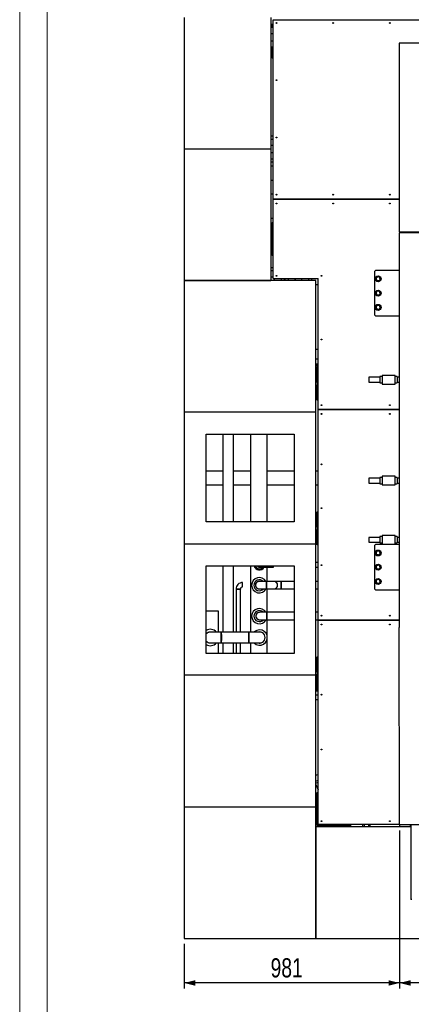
# Model space of a CAD drawing. Header units: millimetres. Extents: x 0 to 841, y 0 to 594.
# Tile 29 of 256: x 0 to 71, y 261 to 440. Entities that reach past the tile are written whole.
import ezdxf

# ---------------------------------------------------------------- set-up
doc = ezdxf.new("R2010")
doc.units = ezdxf.units.MM
doc.layers.add('COTES', color=1, linetype='Continuous')
doc.layers.add('TRAIT-FORT', color=4, linetype='Continuous', lineweight=25)
doc.styles.add('SLDTEXTSTYLE0', font='TXT', dxfattribs={"width": 0.75})
doc.dimstyles.new('SLDDIMSTYLE0', dxfattribs={"dimtxt": 3.5, "dimasz": 2, "dimexe": 0, "dimexo": 0.0625, "dimgap": 0.875, "dimtad": 1, "dimdec": 0, "dimlfac": 25, "dimrnd": 1e-09, "dimzin": 12, "dimdsep": 46, "dimtxsty": 'SLDTEXTSTYLE0', "dimsah": 1, "dimcen": 0.09, "dimadec": 0, "dimazin": 3, "dimtfac": 1, "dimtdec": 0, "dimtofl": 0, "dimtmove": 0, "dimatfit": 3, "dimfxl": 1, "dimfrac": 2, "dimtolj": 1, "dimtzin": 12, "dimarcsym": 0})

# ---------------------------------------------------------------- blocks, each defined once
blk = doc.blocks.new('_D_4')
at = {"layer": 'COTES', "color": 1, "transparency": 16777216}
for p, q in [((69.19, 292.52), (69.19, 263.68)), ((149.09, 292.52), (149.09, 263.68)), ((149.09, 264.68), (69.19, 264.68))]:
    blk.add_line(p, q, dxfattribs=at)
for points in [[(69.19, 264.68), (71.19, 264.18), (71.19, 265.18)], [(149.09, 264.68), (147.09, 265.18), (147.09, 264.18)]]:
    blk.add_solid(points, dxfattribs=at)
at = {"layer": 'COTES', "color": 1, "transparency": 16777216, "insert": (103.97, 269.19), "char_height": 3.5, "attachment_point": 1, "style": 'SLDTEXTSTYLE0'}
blk.add_mtext('1997', dxfattribs=at)
blk = doc.blocks.new('_D_5')
at = {"layer": 'COTES', "color": 1, "transparency": 16777216}
for p, q in [((69.19, 292.52), (69.19, 263.68)), ((29.97, 271.8), (29.97, 263.68)), ((69.19, 264.68), (29.97, 264.68))]:
    blk.add_line(p, q, dxfattribs=at)
for points in [[(29.97, 264.68), (31.97, 264.18), (31.97, 265.18)], [(69.19, 264.68), (67.19, 265.18), (67.19, 264.18)]]:
    blk.add_solid(points, dxfattribs=at)
at = {"layer": 'COTES', "color": 1, "transparency": 16777216, "insert": (45.7, 269.19), "char_height": 3.5, "attachment_point": 1, "style": 'SLDTEXTSTYLE0'}
blk.add_mtext('981', dxfattribs=at)

msp = doc.modelspace()

# ---------------------------------------------------------------- linework, layer by layer
at = {"color": 7, "linetype": 'Continuous', "lineweight": 18}
for p, q in [((0, 594), (0, 0)), ((5, 589), (5, 5))]:
    msp.add_line(p, q, dxfattribs=at)
at = {"layer": 'TRAIT-FORT', "color": 4, "linetype": 'Continuous', "lineweight": 25}
for p, q in [((29.971, 440.799), (29.971, 416.799)), ((45.771, 440.799), (45.771, 416.799)), ((46.171, 407.679), (46.171, 440.399)), ((46.171, 440.399), (107.891, 440.399)), ((45.771, 439.599), (46.171, 439.599)), ((45.771, 439.025), (46.137, 439.025)), ((45.971, 439.025), (45.971, 439.399)), ((45.971, 439.399), (46.171, 439.399)), ((46.137, 439.025), (46.137, 438.385)), ((46.137, 438.385), (46.171, 438.385)), ((46.137, 435.373), (45.771, 435.373)), ((45.971, 434.799), (45.771, 434.799)), ((45.971, 433.399), (45.971, 435.373)), ((46.137, 436.013), (46.137, 435.373)), ((46.171, 436.013), (46.137, 436.013)), ((69.131, 436.119), (69.131, 401.719)), ((149.091, 436.119), (69.131, 436.119)), ((46.171, 433.399), (45.971, 433.399)), ((45.771, 419.199), (46.171, 419.199)), ((45.771, 418.625), (46.137, 418.625)), ((46.137, 418.625), (46.137, 417.985)), ((29.971, 416.799), (29.971, 392.799)), ((45.771, 416.799), (29.971, 416.799)), ((45.771, 416.799), (45.771, 392.799)), ((46.137, 417.985), (46.171, 417.985)), ((46.137, 414.973), (45.771, 414.973)), ((46.171, 415.613), (46.137, 415.613)), ((46.137, 415.613), (46.137, 414.973)), ((46.171, 414.399), (45.771, 414.399)), ((46.171, 413.659), (45.771, 413.659)), ((46.171, 413.659), (45.771, 413.659)), ((45.771, 411.139), (46.171, 411.139)), ((45.771, 411.139), (46.171, 411.139)), ((46.171, 408.599), (45.771, 408.599)), ((46.171, 408.599), (45.771, 408.599)), ((69.131, 407.679), (46.171, 407.679)), ((46.171, 407.678), (46.171, 407.679)), ((46.171, 393.198), (46.171, 407.678)), ((46.171, 407.678), (69.131, 407.678)), ((45.771, 404.199), (46.171, 404.199)), ((45.771, 404.199), (46.171, 404.199)), ((45.971, 397.399), (45.971, 403.399)), ((45.971, 403.399), (46.171, 403.399)), ((89.291, 401.519), (69.091, 401.519)), ((69.091, 401.519), (69.091, 329.519)), ((69.131, 401.719), (100.396, 401.719)), ((46.171, 397.399), (45.971, 397.399)), ((45.771, 395.199), (46.171, 395.199)), ((45.771, 394.625), (46.137, 394.625)), ((46.137, 394.625), (46.137, 393.985)), ((46.137, 393.985), (46.171, 393.985)), ((64.691, 394.519), (64.891, 394.719)), ((64.691, 386.519), (64.691, 394.519)), ((64.891, 394.719), (69.091, 394.719)), ((53.971, 392.799), (29.971, 392.799)), ((29.971, 392.799), (29.971, 368.799)), ((29.971, 392.799), (45.771, 392.799)), ((46.171, 393.198), (54.371, 393.198)), ((46.957, 393.198), (46.957, 393.165)), ((46.957, 393.165), (47.597, 393.165)), ((47.597, 393.165), (47.597, 392.799)), ((48.171, 393.198), (48.171, 392.799)), ((48.371, 392.799), (48.371, 393.198)), ((48.945, 393.165), (49.585, 393.165)), ((48.945, 392.799), (48.945, 393.165)), ((49.585, 393.165), (49.585, 393.198)), ((51.957, 393.198), (51.957, 393.165)), ((51.957, 393.165), (52.597, 393.165)), ((52.597, 393.165), (52.597, 392.799)), ((53.151, 393.198), (53.151, 392.799)), ((53.971, 368.799), (53.971, 392.799)), ((54.371, 392.019), (53.971, 392.019)), ((54.371, 369.279), (54.371, 393.198)), ((64.891, 386.319), (64.691, 386.519)), ((69.091, 386.319), (64.891, 386.319)), ((54.371, 380.239), (53.971, 380.239)), ((53.971, 378.559), (54.371, 378.559)), ((54.016, 377.474), (53.971, 377.426)), ((54.371, 377.39), (54.285, 377.41)), ((53.971, 377.075), (53.998, 377.11)), ((53.971, 376.498), (54.066, 376.476)), ((54.066, 376.476), (54.171, 376.451)), ((54.171, 376.999), (54.371, 376.999)), ((54.171, 374.199), (54.171, 376.999)), ((68.371, 375.499), (66.011, 375.499)), ((66.011, 375.499), (66.011, 373.939)), ((68.371, 373.939), (68.371, 375.499)), ((53.971, 375.214), (54.171, 375.026)), ((54.171, 374.199), (54.371, 374.199)), ((54.171, 374.199), (54.171, 373.799)), ((54.171, 370.999), (54.171, 373.799)), ((54.371, 373.799), (54.171, 373.799)), ((65.611, 375.159), (63.611, 375.159)), ((63.611, 375.159), (63.611, 374.279)), ((63.611, 374.279), (65.611, 374.279)), ((66.011, 375.299), (65.611, 375.299)), ((65.611, 375.299), (65.611, 374.139)), ((65.611, 374.139), (66.011, 374.139)), ((66.011, 373.939), (68.371, 373.939)), ((68.771, 375.299), (68.371, 375.299)), ((68.371, 374.139), (68.771, 374.139)), ((68.771, 375.299), (68.771, 374.139)), ((69.091, 375.159), (68.771, 375.159)), ((68.771, 374.279), (69.091, 374.279)), ((54.371, 370.999), (54.171, 370.999)), ((53.971, 368.799), (29.971, 368.799)), ((29.971, 368.799), (29.971, 344.799)), ((53.971, 344.799), (53.971, 368.799)), ((69.091, 369.279), (54.371, 369.279)), ((54.371, 369.278), (54.371, 369.279)), ((54.371, 369.278), (69.091, 369.278)), ((54.371, 330.879), (54.371, 369.278)), ((33.971, 364.799), (49.971, 364.799)), ((33.971, 348.799), (33.971, 364.799)), ((37.005, 364.799), (37.005, 348.799)), ((38.937, 348.799), (38.937, 364.799)), ((42.065, 364.799), (42.062, 348.799)), ((45.062, 348.799), (45.065, 364.799)), ((49.971, 364.799), (49.971, 348.799)), ((37.005, 358.059), (33.971, 358.059)), ((37.005, 358.059), (33.971, 358.059)), ((42.064, 358.059), (38.937, 358.059)), ((42.064, 358.059), (38.937, 358.059)), ((49.971, 358.059), (45.064, 358.059)), ((49.971, 358.059), (45.064, 358.059)), ((54.371, 358.059), (53.971, 358.059)), ((54.371, 358.059), (53.971, 358.059)), ((65.611, 356.759), (63.611, 356.759)), ((63.611, 356.759), (63.611, 355.879)), ((63.611, 355.879), (65.611, 355.879)), ((66.011, 356.899), (65.611, 356.899)), ((65.611, 356.899), (65.611, 355.739)), ((65.611, 355.739), (66.011, 355.739)), ((68.371, 357.099), (66.011, 357.099)), ((66.011, 357.099), (66.011, 355.539)), ((68.371, 355.539), (68.371, 357.099)), ((68.771, 356.899), (68.371, 356.899)), ((68.371, 355.739), (68.771, 355.739)), ((68.771, 356.899), (68.771, 355.739)), ((69.091, 356.759), (68.771, 356.759)), ((68.771, 355.879), (69.091, 355.879)), ((33.971, 355.539), (37.005, 355.539)), ((33.971, 355.539), (37.005, 355.539)), ((38.937, 355.539), (42.063, 355.539)), ((38.937, 355.539), (42.063, 355.539)), ((45.063, 355.539), (49.971, 355.539)), ((45.063, 355.539), (49.971, 355.539)), ((53.971, 355.539), (54.371, 355.539)), ((53.971, 355.539), (54.371, 355.539)), ((66.011, 355.539), (68.371, 355.539)), ((54.171, 350.599), (54.371, 350.599)), ((54.171, 347.799), (54.171, 350.599)), ((49.971, 348.799), (33.971, 348.799)), ((54.171, 347.799), (54.371, 347.799)), ((54.171, 347.799), (54.171, 347.399)), ((54.171, 344.599), (54.171, 347.399)), ((54.371, 347.399), (54.171, 347.399)), ((65.611, 345.959), (63.611, 345.959)), ((63.611, 345.959), (63.611, 345.079)), ((63.611, 345.079), (65.611, 345.079)), ((66.011, 346.099), (65.611, 346.099)), ((65.611, 346.099), (65.611, 344.939)), ((65.611, 344.939), (66.011, 344.939)), ((68.371, 346.299), (66.011, 346.299)), ((66.011, 346.299), (66.011, 344.739)), ((68.371, 344.739), (68.371, 346.299)), ((68.771, 346.099), (68.371, 346.099)), ((68.371, 344.939), (68.771, 344.939)), ((68.771, 346.099), (68.771, 344.939)), ((69.091, 345.959), (68.771, 345.959)), ((68.771, 345.079), (69.091, 345.079)), ((29.971, 344.799), (53.971, 344.799)), ((29.971, 344.799), (29.971, 320.799)), ((53.971, 320.799), (53.971, 344.799)), ((54.371, 344.599), (54.171, 344.599)), ((64.691, 344.519), (64.891, 344.719)), ((64.691, 336.519), (64.691, 344.519)), ((64.891, 344.719), (69.091, 344.719)), ((66.011, 344.739), (68.371, 344.739)), ((54.371, 341.398), (53.971, 341.398)), ((33.971, 340.799), (49.971, 340.799)), ((33.971, 324.799), (33.971, 340.799)), ((37.005, 340.799), (37.005, 328.688)), ((38.937, 328.688), (38.937, 340.799)), ((42.06, 340.799), (42.058, 328.695)), ((43.676, 340.546), (44.528, 340.546)), ((44.528, 340.546), (45.38, 340.546)), ((45.06, 337.919), (45.06, 340.546)), ((45.38, 340.546), (46.232, 340.546)), ((49.971, 340.799), (49.971, 324.799)), ((53.971, 340.546), (54.371, 340.546)), ((44.96, 337.919), (43.612, 337.919)), ((46.308, 337.919), (44.96, 337.919)), ((44.96, 337.917), (44.96, 336.571)), ((47.656, 337.919), (46.308, 337.919)), ((49.971, 337.919), (47.656, 337.919)), ((47.656, 337.919), (47.656, 336.571)), ((54.371, 337.919), (53.971, 337.919)), ((39.409, 336.525), (39.409, 328.688)), ((39.809, 336.525), (39.409, 336.525)), ((40.209, 336.525), (39.809, 336.525)), ((40.209, 328.688), (40.209, 336.525)), ((43.612, 336.571), (44.959, 336.571)), ((44.959, 336.571), (46.308, 336.571)), ((45.059, 332.29), (45.059, 336.571)), ((46.308, 336.571), (47.655, 336.571)), ((47.656, 336.571), (49.971, 336.571)), ((53.971, 336.571), (54.371, 336.571)), ((64.891, 336.319), (64.691, 336.519)), ((69.091, 336.319), (64.891, 336.319)), ((36.215, 330.765), (36.213, 332.484)), ((45.023, 332.29), (43.674, 332.29)), ((49.971, 332.29), (45.022, 332.29)), ((45.022, 332.29), (45.022, 330.942)), ((54.371, 332.29), (53.971, 332.29)), ((36.225, 330.765), (36.172, 330.765)), ((36.225, 328.695), (36.225, 330.765)), ((43.001, 331.641), (43.001, 331.635)), ((43.674, 330.942), (45.022, 330.942)), ((45.022, 330.942), (49.971, 330.942)), ((45.058, 328.056), (45.058, 330.942)), ((53.971, 330.942), (54.371, 330.942)), ((69.091, 330.879), (54.371, 330.879)), ((54.371, 293.599), (54.371, 330.879)), ((54.371, 330.879), (69.091, 330.879)), ((54.371, 330.879), (54.371, 330.879)), ((36.722, 328.695), (34.722, 328.695)), ((69.192, 293.519), (69.091, 329.519)), ((41.706, 328.688), (36.722, 328.688)), ((45.057, 324.799), (45.058, 327.323)), ((34.722, 326.695), (36.722, 326.695)), ((36.224, 324.799), (36.221, 326.695)), ((36.225, 324.799), (36.225, 326.695)), ((36.722, 326.702), (41.706, 326.702)), ((37.005, 326.702), (37.005, 324.799)), ((38.937, 324.799), (38.937, 326.702)), ((39.409, 326.702), (39.409, 324.799)), ((40.209, 324.799), (40.209, 326.702)), ((42.057, 326.695), (42.057, 324.799)), ((43.612, 326.695), (43.706, 326.69)), ((43.706, 326.694), (43.69, 326.694)), ((43.706, 326.69), (43.79, 326.694)), ((49.971, 324.799), (33.971, 324.799)), ((54.171, 324.199), (54.371, 324.199)), ((54.171, 321.399), (54.171, 324.199)), ((53.971, 320.799), (29.971, 320.799)), ((29.971, 320.799), (29.971, 296.799)), ((53.971, 296.799), (53.971, 320.799)), ((54.171, 321.399), (54.371, 321.399)), ((54.171, 321.399), (54.171, 320.999)), ((54.371, 320.999), (54.171, 320.999)), ((54.171, 318.199), (54.171, 320.999)), ((54.109, 318.739), (53.971, 318.739)), ((53.971, 317.939), (54.109, 317.939)), ((54.171, 318.739), (54.109, 318.739)), ((54.109, 317.939), (54.109, 318.739)), ((54.109, 317.939), (54.371, 317.939)), ((54.371, 318.199), (54.171, 318.199)), ((54.371, 317.199), (53.971, 317.199)), ((53.971, 316.399), (54.371, 316.399)), ((54.371, 302.693), (53.971, 302.533)), ((53.971, 301.493), (54.371, 301.653)), ((53.971, 301.149), (54.371, 301.309)), ((53.971, 300.882), (54.371, 299.882)), ((54.171, 293.399), (54.171, 299.399)), ((54.171, 299.399), (54.371, 299.399)), ((29.971, 296.799), (53.971, 296.799)), ((29.971, 296.799), (29.971, 272.799)), ((53.971, 272.799), (53.971, 296.799)), ((53.971, 293.199), (53.971, 272.799)), ((53.971, 293.199), (71.228, 293.199)), ((60.171, 293.399), (54.171, 293.399)), ((69.192, 293.599), (54.371, 293.599)), ((56.823, 293.245), (56.841, 293.199)), ((58.992, 293.399), (58.992, 293.199)), ((60.171, 293.599), (60.171, 293.399)), ((60.34, 293.199), (60.34, 293.599)), ((62.472, 293.599), (62.472, 293.199)), ((62.719, 293.599), (62.719, 293.199)), ((63.571, 293.199), (63.571, 293.599)), ((63.82, 293.199), (63.82, 293.599)), ((69.192, 293.519), (69.192, 293.199)), ((114.592, 293.519), (69.192, 293.519)), ((71.192, 293.199), (71.192, 293.519)), ((71.228, 293.519), (71.228, 279.879)), ((71.428, 279.879), (71.228, 279.879)), ((29.971, 272.799), (53.971, 272.799)), ((53.971, 272.799), (77.971, 272.799))]:
    msp.add_line(p, q, dxfattribs=at)
at = {"layer": 'TRAIT-FORT', "color": 4, "linetype": 'Continuous', "lineweight": 25, "flags": 128}
for points in [[(54.371, 377.382), (54.345, 377.392), (54.285, 377.41)], [(53.971, 376.509), (54.006, 376.494), (54.066, 376.476)], [(54.066, 376.476), (54.128, 376.465), (54.171, 376.463)], [(36.213, 332.484), (36.213, 332.485), (36.202, 332.488), (36.178, 332.491), (36.139, 332.494), (36.088, 332.497), (36.024, 332.5), (35.947, 332.502), (35.859, 332.505), (35.76, 332.507), (35.651, 332.509), (35.534, 332.511), (35.408, 332.512), (35.277, 332.513), (35.14, 332.514), (34.999, 332.515), (34.855, 332.515), (34.71, 332.515)], [(43.706, 328.694), (43.699, 328.694), (43.676, 328.694), (43.638, 328.694), (43.586, 328.695), (43.519, 328.695), (43.438, 328.695), (43.345, 328.695), (43.238, 328.695), (43.121, 328.695), (42.992, 328.695), (42.853, 328.695), (42.706, 328.695), (42.552, 328.695), (42.39, 328.695), (42.224, 328.695), (42.054, 328.695), (41.881, 328.695), (41.706, 328.695)], [(36.722, 328.688), (36.723, 328.681), (36.723, 328.659), (36.724, 328.624), (36.725, 328.575), (36.725, 328.513), (36.726, 328.439), (36.726, 328.354), (36.727, 328.259), (36.727, 328.157), (36.727, 328.047), (36.728, 327.933), (36.728, 327.815), (36.728, 327.695), (36.728, 327.576), (36.728, 327.458), (36.727, 327.343), (36.727, 327.234), (36.727, 327.131), (36.726, 327.037), (36.726, 326.952), (36.725, 326.878), (36.725, 326.816), (36.724, 326.767), (36.723, 326.731), (36.723, 326.709), (36.722, 326.702), (36.722, 326.709), (36.721, 326.731), (36.72, 326.767), (36.72, 326.816), (36.719, 326.878), (36.719, 326.952), (36.718, 327.037), (36.718, 327.131), (36.717, 327.234), (36.717, 327.343), (36.717, 327.458), (36.717, 327.576), (36.717, 327.695)], [(44.698, 327.563), (44.706, 327.66), (44.706, 327.69)], [(41.706, 326.695), (41.881, 326.695), (42.054, 326.695), (42.224, 326.695), (42.39, 326.695), (42.552, 326.695), (42.706, 326.695), (42.854, 326.695), (42.992, 326.695), (43.121, 326.695), (43.238, 326.695), (43.345, 326.695), (43.438, 326.695), (43.519, 326.695), (43.586, 326.695), (43.638, 326.694), (43.676, 326.694), (43.699, 326.694), (43.706, 326.694)]]:
    msp.add_lwpolyline(points, dxfattribs=at)
at = {"layer": 'TRAIT-FORT', "color": 4, "linetype": 'Continuous', "lineweight": 25}
for centre, radius in [((46.771, 439.799), 0.072), ((57.091, 439.799), 0.072), ((67.411, 439.799), 0.072), ((46.771, 429.359), 0.072), ((46.771, 418.919), 0.072), ((46.771, 408.479), 0.072), ((57.091, 408.479), 0.072), ((67.411, 408.479), 0.072), ((46.771, 406.878), 0.072), ((57.091, 406.878), 0.072), ((67.411, 406.878), 0.072), ((46.771, 393.678), 0.072), ((54.971, 393.678), 0.072), ((65.291, 393.119), 0.54), ((65.291, 390.519), 0.54), ((65.291, 387.919), 0.54), ((54.971, 382.078), 0.072), ((54.971, 370.078), 0.072), ((67.411, 370.078), 0.072), ((54.971, 368.479), 0.072), ((67.411, 368.479), 0.072), ((54.971, 359.279), 0.072), ((54.971, 351.279), 0.072), ((65.291, 343.119), 0.54), ((54.971, 340.879), 0.072), ((65.291, 340.519), 0.54), ((65.291, 337.919), 0.54), ((54.971, 331.679), 0.072), ((67.411, 331.679), 0.072), ((54.971, 330.079), 0.072), ((67.411, 330.079), 0.072), ((54.971, 317.279), 0.072), ((54.971, 307.279), 0.072), ((54.971, 294.199), 0.072), ((67.411, 294.199), 0.072)]:
    msp.add_circle(centre, radius, dxfattribs=at)
for centre, radius, start, end in [((45.771, 437.199), 0.68, 53.96812, 90), ((45.771, 437.199), 0.68, 270, 306.03188), ((45.771, 416.799), 0.68, 53.96812, 90), ((45.771, 416.799), 0.68, 270, 306.03188), ((45.771, 392.799), 0.68, 53.96812, 90), ((65.291, 393.119), 0.36, 82.52267, 142.52267), ((65.291, 393.119), 0.36, 22.52267, 82.52267), ((45.771, 392.799), 0.68, 0, 36.03188), ((50.771, 392.799), 0.68, 143.96812, 180), ((50.771, 392.799), 0.68, 0, 36.03188), ((65.291, 393.119), 0.36, 142.52267, 202.52267), ((65.291, 393.119), 0.36, 202.52267, 262.52267), ((65.291, 393.119), 0.36, 262.52267, 322.52267), ((65.291, 393.119), 0.36, 322.52267, 22.52267), ((65.291, 390.519), 0.36, 142.52267, 202.52267), ((65.291, 390.519), 0.36, 202.52267, 262.52267), ((65.291, 390.519), 0.36, 82.52267, 142.52267), ((65.291, 390.519), 0.36, 262.52267, 322.52267), ((65.291, 390.519), 0.36, 22.52267, 82.52267), ((65.291, 390.519), 0.36, 322.52267, 22.52267), ((65.291, 387.919), 0.36, 142.52267, 202.52267), ((65.291, 387.919), 0.36, 82.52267, 142.52267), ((65.291, 387.919), 0.36, 22.52267, 82.52267), ((65.291, 387.919), 0.36, 322.52267, 22.52267), ((65.291, 387.919), 0.36, 202.52267, 262.52267), ((65.291, 387.919), 0.36, 262.52267, 322.52267), ((54.176, 376.943), 0.64, 72.25833, 108.67951), ((54.176, 376.943), 0.48, 76.77581, 115.27937), ((54.176, 376.943), 0.32, 52.45014, 129.83272), ((54.176, 376.943), 0.244, 212.85318, 268.83158), ((54.176, 376.943), 0.32, 230.16728, 269.10911), ((54.176, 376.943), 0.64, 251.32049, 269.55457), ((54.176, 376.943), 0.244, 36.93852, 136.77581), ((65.291, 343.119), 0.36, 142.52267, 202.52267), ((65.291, 343.119), 0.36, 82.52267, 142.52267), ((65.291, 343.119), 0.36, 22.52267, 82.52267), ((65.291, 343.119), 0.36, 322.52267, 22.52267), ((65.291, 343.119), 0.36, 202.52267, 262.52267), ((65.291, 343.119), 0.36, 262.52267, 322.52267), ((43.655, 341.014), 0.992, 192.55126, 331.72226), ((43.692, 340.972), 0.758, 193.19632, 325.82886), ((43.676, 340.972), 0.43, 203.74503, 277.82115), ((45.38, 340.972), 0.426, 270, 336.01809), ((65.291, 340.519), 0.36, 142.52267, 202.52267), ((65.291, 340.519), 0.36, 202.52267, 262.52267), ((65.291, 340.519), 0.36, 82.52267, 142.52267), ((65.291, 340.519), 0.36, 262.52267, 322.52267), ((65.291, 340.519), 0.36, 22.52267, 82.52267), ((65.291, 340.519), 0.36, 322.52267, 22.52267), ((40.609, 336.525), 1.2, 89.99598, 180.00085), ((43.644, 337.23), 1.4, 29.50453, 180), ((43.644, 337.23), 1, 43.59377, 318.81493), ((43.612, 337.245), 0.674, 90.00052, 269.99948), ((46.308, 337.245), 0.674, 0, 90), ((65.291, 337.919), 0.36, 142.52267, 202.52267), ((65.291, 337.919), 0.36, 202.52267, 262.52267), ((65.291, 337.919), 0.36, 82.52267, 142.52267), ((65.291, 337.919), 0.36, 262.52267, 322.52267), ((65.291, 337.919), 0.36, 22.52267, 82.52267), ((65.291, 337.919), 0.36, 322.52267, 22.52267), ((40.609, 336.525), 0.4, 90.02389, 180), ((43.644, 337.23), 1.4, 180, 331.94202), ((46.308, 337.245), 0.674, 270, 0), ((46.308, 337.245), 0.674, 270, 0), ((34.77, 273.329), 59.186, 90.0584, 90.77429), ((43.644, 331.6), 1.4, 29.50453, 180), ((43.644, 331.6), 1, 43.59377, 318.81493), ((43.674, 331.616), 0.674, 89.99998, 269.37793), ((43.644, 331.6), 1.4, 180, 331.94202), ((34.722, 327.695), 1.503, 41.70131, 120.00133), ((34.722, 327.695), 1, 90, 138.7318), ((43.706, 327.69), 1.4, 225.2899, 90), ((43.706, 327.69), 1.4, 90, 134.1191), ((43.669, 327.705), 1, 76.72801, 98.14598), ((43.706, 327.694), 1, 269.99999, 90.80077), ((43.708, 327.696), 0.998, 269.87906, 90.08428), ((34.722, 327.695), 1, 221.2682, 270), ((-27.632, 327.695), 69.345, 359.17949, 0.82051), ((34.722, 327.695), 1.503, 239.99867, 318.29869), ((57.194, 293.393), 0.4, 179.25502, 201.80628)]:
    msp.add_arc(centre, radius, start, end, dxfattribs=at)
for points, knots in [([(65.005, 393.338), (65.008, 393.342), (65.031, 393.371), (65.073, 393.427), (65.112, 393.477), (65.131, 393.503)], [0, 0, 0, 0, 0.07009, 0.5307844, 1, 1, 1, 1]), ([(65.337, 393.476), (65.333, 393.476), (65.296, 393.481), (65.226, 393.49), (65.163, 393.498), (65.131, 393.503)], [0, 0, 0, 0, 0.07009, 0.5307844, 1, 1, 1, 1]), ([(65.543, 393.448), (65.51, 393.453), (65.442, 393.462), (65.373, 393.471), (65.337, 393.476)], [0, 0, 0, 0, 0.495458, 1, 1, 1, 1]), ([(65.623, 393.256), (65.617, 393.271), (65.59, 393.336), (65.564, 393.399), (65.543, 393.448)], [0, 0, 0, 0, 0.2193778, 1, 1, 1, 1]), ([(64.878, 393.173), (64.899, 393.199), (64.94, 393.254), (64.983, 393.309), (65.005, 393.338)], [0, 0, 0, 0, 0.495458, 1, 1, 1, 1]), ([(64.958, 392.981), (64.952, 392.995), (64.925, 393.06), (64.899, 393.123), (64.878, 393.173)], [0, 0, 0, 0, 0.2193778, 1, 1, 1, 1]), ([(65.038, 392.789), (65.033, 392.801), (65.007, 392.863), (64.98, 392.928), (64.958, 392.981)], [0, 0, 0, 0, 0.1950925, 1, 1, 1, 1]), ([(65.244, 392.762), (65.239, 392.762), (65.202, 392.767), (65.132, 392.776), (65.069, 392.785), (65.038, 392.789)], [0, 0, 0, 0, 0.07009, 0.5307844, 1, 1, 1, 1]), ([(65.45, 392.735), (65.416, 392.739), (65.349, 392.748), (65.279, 392.757), (65.244, 392.762)], [0, 0, 0, 0, 0.495458, 1, 1, 1, 1]), ([(65.45, 392.735), (65.47, 392.761), (65.512, 392.815), (65.555, 392.871), (65.576, 392.9)], [0, 0, 0, 0, 0.495458, 1, 1, 1, 1]), ([(65.576, 392.9), (65.579, 392.903), (65.602, 392.933), (65.645, 392.989), (65.683, 393.039), (65.703, 393.064)], [0, 0, 0, 0, 0.07009, 0.5307844, 1, 1, 1, 1]), ([(65.703, 393.064), (65.698, 393.077), (65.672, 393.139), (65.645, 393.204), (65.623, 393.256)], [0, 0, 0, 0, 0.1950925, 1, 1, 1, 1]), ([(64.878, 390.573), (64.899, 390.599), (64.94, 390.654), (64.983, 390.709), (65.005, 390.738)], [0, 0, 0, 0, 0.495458, 1, 1, 1, 1]), ([(64.958, 390.381), (64.952, 390.395), (64.925, 390.46), (64.899, 390.523), (64.878, 390.573)], [0, 0, 0, 0, 0.2193778, 1, 1, 1, 1]), ([(65.038, 390.189), (65.033, 390.201), (65.007, 390.263), (64.98, 390.328), (64.958, 390.381)], [0, 0, 0, 0, 0.1950925, 1, 1, 1, 1]), ([(65.005, 390.738), (65.008, 390.742), (65.031, 390.771), (65.073, 390.827), (65.112, 390.877), (65.131, 390.903)], [0, 0, 0, 0, 0.07009, 0.5307844, 1, 1, 1, 1]), ([(65.244, 390.162), (65.239, 390.162), (65.202, 390.167), (65.132, 390.176), (65.069, 390.185), (65.038, 390.189)], [0, 0, 0, 0, 0.07009, 0.5307844, 1, 1, 1, 1]), ([(65.337, 390.876), (65.333, 390.876), (65.296, 390.881), (65.226, 390.89), (65.163, 390.898), (65.131, 390.903)], [0, 0, 0, 0, 0.07009, 0.5307844, 1, 1, 1, 1]), ([(65.45, 390.135), (65.416, 390.139), (65.349, 390.148), (65.279, 390.157), (65.244, 390.162)], [0, 0, 0, 0, 0.495458, 1, 1, 1, 1]), ([(65.543, 390.848), (65.51, 390.853), (65.442, 390.862), (65.373, 390.871), (65.337, 390.876)], [0, 0, 0, 0, 0.495458, 1, 1, 1, 1]), ([(65.45, 390.135), (65.47, 390.161), (65.512, 390.215), (65.555, 390.271), (65.576, 390.3)], [0, 0, 0, 0, 0.495458, 1, 1, 1, 1]), ([(65.623, 390.656), (65.617, 390.671), (65.59, 390.736), (65.564, 390.799), (65.543, 390.848)], [0, 0, 0, 0, 0.2193778, 1, 1, 1, 1]), ([(65.576, 390.3), (65.579, 390.303), (65.602, 390.333), (65.645, 390.389), (65.683, 390.439), (65.703, 390.464)], [0, 0, 0, 0, 0.07009, 0.5307844, 1, 1, 1, 1]), ([(65.703, 390.464), (65.698, 390.477), (65.672, 390.539), (65.645, 390.604), (65.623, 390.656)], [0, 0, 0, 0, 0.1950925, 1, 1, 1, 1]), ([(64.878, 387.973), (64.899, 387.999), (64.94, 388.054), (64.983, 388.109), (65.005, 388.138)], [0, 0, 0, 0, 0.495458, 1, 1, 1, 1]), ([(64.958, 387.781), (64.952, 387.795), (64.925, 387.86), (64.899, 387.923), (64.878, 387.973)], [0, 0, 0, 0, 0.2193778, 1, 1, 1, 1]), ([(65.005, 388.138), (65.008, 388.142), (65.031, 388.171), (65.073, 388.227), (65.112, 388.277), (65.131, 388.303)], [0, 0, 0, 0, 0.07009, 0.5307844, 1, 1, 1, 1]), ([(65.337, 388.276), (65.333, 388.276), (65.296, 388.281), (65.226, 388.29), (65.163, 388.298), (65.131, 388.303)], [0, 0, 0, 0, 0.07009, 0.5307844, 1, 1, 1, 1]), ([(65.543, 388.248), (65.51, 388.253), (65.442, 388.262), (65.373, 388.271), (65.337, 388.276)], [0, 0, 0, 0, 0.495458, 1, 1, 1, 1]), ([(65.623, 388.056), (65.617, 388.071), (65.59, 388.136), (65.564, 388.199), (65.543, 388.248)], [0, 0, 0, 0, 0.2193778, 1, 1, 1, 1]), ([(65.703, 387.864), (65.698, 387.877), (65.672, 387.939), (65.645, 388.004), (65.623, 388.056)], [0, 0, 0, 0, 0.1950925, 1, 1, 1, 1]), ([(65.038, 387.589), (65.033, 387.601), (65.007, 387.663), (64.98, 387.728), (64.958, 387.781)], [0, 0, 0, 0, 0.1950925, 1, 1, 1, 1]), ([(65.244, 387.562), (65.239, 387.562), (65.202, 387.567), (65.132, 387.576), (65.069, 387.585), (65.038, 387.589)], [0, 0, 0, 0, 0.07009, 0.5307844, 1, 1, 1, 1]), ([(65.45, 387.535), (65.416, 387.539), (65.349, 387.548), (65.279, 387.557), (65.244, 387.562)], [0, 0, 0, 0, 0.495458, 1, 1, 1, 1]), ([(65.45, 387.535), (65.47, 387.561), (65.512, 387.615), (65.555, 387.671), (65.576, 387.7)], [0, 0, 0, 0, 0.495458, 1, 1, 1, 1]), ([(65.576, 387.7), (65.579, 387.703), (65.602, 387.733), (65.645, 387.789), (65.683, 387.839), (65.703, 387.864)], [0, 0, 0, 0, 0.07009, 0.5307844, 1, 1, 1, 1]), ([(54.285, 377.41), (54.24, 377.421), (54.15, 377.442), (54.06, 377.463), (54.016, 377.474)], [0, 0, 0, 0, 0.4978438, 1, 1, 1, 1]), ([(64.878, 343.173), (64.899, 343.199), (64.94, 343.254), (64.983, 343.309), (65.005, 343.338)], [0, 0, 0, 0, 0.495458, 1, 1, 1, 1]), ([(64.958, 342.981), (64.952, 342.995), (64.925, 343.06), (64.899, 343.123), (64.878, 343.173)], [0, 0, 0, 0, 0.2193778, 1, 1, 1, 1]), ([(65.005, 343.338), (65.008, 343.342), (65.031, 343.371), (65.073, 343.427), (65.112, 343.477), (65.131, 343.503)], [0, 0, 0, 0, 0.07009, 0.5307844, 1, 1, 1, 1]), ([(65.337, 343.476), (65.333, 343.476), (65.296, 343.481), (65.226, 343.49), (65.163, 343.498), (65.131, 343.503)], [0, 0, 0, 0, 0.07009, 0.5307844, 1, 1, 1, 1]), ([(65.543, 343.448), (65.51, 343.453), (65.442, 343.462), (65.373, 343.471), (65.337, 343.476)], [0, 0, 0, 0, 0.495458, 1, 1, 1, 1]), ([(65.623, 343.256), (65.617, 343.271), (65.59, 343.336), (65.564, 343.399), (65.543, 343.448)], [0, 0, 0, 0, 0.2193778, 1, 1, 1, 1]), ([(65.576, 342.9), (65.579, 342.903), (65.602, 342.933), (65.645, 342.989), (65.683, 343.039), (65.703, 343.064)], [0, 0, 0, 0, 0.07009, 0.5307844, 1, 1, 1, 1]), ([(65.703, 343.064), (65.698, 343.077), (65.672, 343.139), (65.645, 343.204), (65.623, 343.256)], [0, 0, 0, 0, 0.1950925, 1, 1, 1, 1]), ([(65.038, 342.789), (65.033, 342.801), (65.007, 342.863), (64.98, 342.928), (64.958, 342.981)], [0, 0, 0, 0, 0.1950925, 1, 1, 1, 1]), ([(65.244, 342.762), (65.239, 342.762), (65.202, 342.767), (65.132, 342.776), (65.069, 342.785), (65.038, 342.789)], [0, 0, 0, 0, 0.07009, 0.5307844, 1, 1, 1, 1]), ([(65.45, 342.735), (65.416, 342.739), (65.349, 342.748), (65.279, 342.757), (65.244, 342.762)], [0, 0, 0, 0, 0.495458, 1, 1, 1, 1]), ([(65.45, 342.735), (65.47, 342.761), (65.512, 342.815), (65.555, 342.871), (65.576, 342.9)], [0, 0, 0, 0, 0.495458, 1, 1, 1, 1]), ([(43.291, 340.799), (43.307, 340.766), (43.343, 340.691), (43.446, 340.605), (43.565, 340.553), (43.644, 340.548), (43.676, 340.546)], [0, 0, 0, 0, 0.2185057, 0.5125443, 0.8065829, 1, 1, 1, 1]), ([(44.528, 340.799), (44.528, 340.766), (44.528, 340.691), (44.528, 340.605), (44.528, 340.553), (44.528, 340.548), (44.528, 340.546)], [0, 0, 0, 0, 0.21850571, 0.51254429, 0.80658288, 1, 1, 1, 1]), ([(44.528, 340.546), (44.528, 340.546), (44.528, 340.54), (44.528, 340.564), (44.528, 340.633), (44.528, 340.718), (44.528, 340.781), (44.528, 340.799)], [0, 0, 0, 0, 0.0061514, 0.2986249, 0.5910984, 0.8835719, 1, 1, 1, 1]), ([(45.38, 340.546), (45.428, 340.55), (45.524, 340.56), (45.649, 340.634), (45.733, 340.718), (45.756, 340.781), (45.762, 340.799)], [0, 0, 0, 0, 0.2942838, 0.5885675, 0.8828513, 1, 1, 1, 1]), ([(46.232, 340.546), (46.232, 340.551), (46.232, 340.56), (46.232, 340.634), (46.232, 340.718), (46.232, 340.781), (46.232, 340.799)], [0, 0, 0, 0, 0.28992511, 0.58602642, 0.88212773, 1, 1, 1, 1]), ([(64.878, 340.573), (64.899, 340.599), (64.94, 340.654), (64.983, 340.709), (65.005, 340.738)], [0, 0, 0, 0, 0.495458, 1, 1, 1, 1]), ([(64.958, 340.381), (64.952, 340.395), (64.925, 340.46), (64.899, 340.523), (64.878, 340.573)], [0, 0, 0, 0, 0.2193778, 1, 1, 1, 1]), ([(65.038, 340.189), (65.033, 340.201), (65.007, 340.263), (64.98, 340.328), (64.958, 340.381)], [0, 0, 0, 0, 0.1950925, 1, 1, 1, 1]), ([(65.005, 340.738), (65.008, 340.742), (65.031, 340.771), (65.073, 340.827), (65.112, 340.877), (65.131, 340.903)], [0, 0, 0, 0, 0.07009, 0.5307844, 1, 1, 1, 1]), ([(65.244, 340.162), (65.239, 340.162), (65.202, 340.167), (65.132, 340.176), (65.069, 340.185), (65.038, 340.189)], [0, 0, 0, 0, 0.07009, 0.5307844, 1, 1, 1, 1]), ([(65.337, 340.876), (65.333, 340.876), (65.296, 340.881), (65.226, 340.89), (65.163, 340.898), (65.131, 340.903)], [0, 0, 0, 0, 0.07009, 0.5307844, 1, 1, 1, 1]), ([(65.45, 340.135), (65.416, 340.139), (65.349, 340.148), (65.279, 340.157), (65.244, 340.162)], [0, 0, 0, 0, 0.495458, 1, 1, 1, 1]), ([(65.543, 340.848), (65.51, 340.853), (65.442, 340.862), (65.373, 340.871), (65.337, 340.876)], [0, 0, 0, 0, 0.495458, 1, 1, 1, 1]), ([(65.45, 340.135), (65.47, 340.161), (65.512, 340.215), (65.555, 340.271), (65.576, 340.3)], [0, 0, 0, 0, 0.495458, 1, 1, 1, 1]), ([(65.623, 340.656), (65.617, 340.671), (65.59, 340.736), (65.564, 340.799), (65.543, 340.848)], [0, 0, 0, 0, 0.2193778, 1, 1, 1, 1]), ([(65.576, 340.3), (65.579, 340.303), (65.602, 340.333), (65.645, 340.389), (65.683, 340.439), (65.703, 340.464)], [0, 0, 0, 0, 0.07009, 0.5307844, 1, 1, 1, 1]), ([(65.703, 340.464), (65.698, 340.477), (65.672, 340.539), (65.645, 340.604), (65.623, 340.656)], [0, 0, 0, 0, 0.1950925, 1, 1, 1, 1]), ([(40.609, 336.925), (40.609, 336.929), (40.609, 336.938), (40.609, 337.007), (40.609, 337.109), (40.609, 337.236), (40.609, 337.372), (40.609, 337.504), (40.609, 337.614), (40.609, 337.695), (40.609, 337.718), (40.609, 337.727), (40.609, 337.725), (40.609, 337.725)], [0, 0, 0, 0, 0.1072935, 0.214587, 0.3218805, 0.429174, 0.5364675, 0.6437609, 0.7510544, 0.8583479, 0.9656414, 0.9992646, 1, 1, 1, 1]), ([(43.612, 337.917), (43.586, 337.917), (43.522, 337.917), (43.422, 337.895), (43.316, 337.855), (43.217, 337.796), (43.131, 337.722), (43.057, 337.634), (43, 337.536), (42.96, 337.429), (42.94, 337.331), (42.938, 337.269), (42.938, 337.245)], [0, 0, 0, 0, 0.0738924, 0.1797383, 0.2886538, 0.3944998, 0.5034152, 0.6092612, 0.7181767, 0.8240226, 0.9329381, 1, 1, 1, 1]), ([(44.96, 336.572), (44.96, 336.572), (44.96, 336.567), (44.96, 336.579), (44.96, 336.606), (44.96, 336.653), (44.96, 336.716), (44.96, 336.795), (44.96, 336.886), (44.96, 336.988), (44.96, 337.108), (44.96, 337.233), (44.96, 337.359), (44.96, 337.469), (44.96, 337.573), (44.96, 337.668), (44.96, 337.751), (44.96, 337.819), (44.96, 337.872), (44.96, 337.905), (44.96, 337.92), (44.96, 337.918), (44.96, 337.917)], [0, 0, 0, 0, 0.00273235, 0.05613569, 0.10953904, 0.16294238, 0.21634573, 0.26974907, 0.32315242, 0.37655576, 0.4299591, 0.49996979, 0.55337313, 0.60677648, 0.66017982, 0.71358317, 0.76698651, 0.82038986, 0.8737932, 0.92719655, 0.98059989, 1, 1, 1, 1]), ([(46.982, 337.245), (46.98, 337.282), (46.976, 337.358), (46.947, 337.468), (46.9, 337.573), (46.837, 337.667), (46.758, 337.751), (46.667, 337.819), (46.566, 337.872), (46.457, 337.905), (46.369, 337.92), (46.32, 337.918), (46.307, 337.917)], [0, 0, 0, 0, 0.10578423, 0.21463621, 0.32042044, 0.42927242, 0.53505666, 0.64390864, 0.74969287, 0.85854485, 0.96432908, 1, 1, 1, 1]), ([(47.656, 336.572), (47.656, 336.573), (47.656, 336.577), (47.656, 336.606), (47.656, 336.652), (47.656, 336.716), (47.656, 336.794), (47.656, 336.885), (47.656, 336.987), (47.656, 337.107), (47.656, 337.233), (47.656, 337.358), (47.656, 337.468), (47.656, 337.573), (47.656, 337.667), (47.656, 337.751), (47.656, 337.819), (47.656, 337.872), (47.656, 337.905), (47.656, 337.92), (47.656, 337.918), (47.656, 337.917)], [0, 0, 0, 0, 0.0504539, 0.1052213, 0.1584451, 0.2132125, 0.2664363, 0.3212037, 0.3744275, 0.4291949, 0.4999785, 0.5532023, 0.6079697, 0.6611936, 0.7159609, 0.7691848, 0.8239521, 0.877176, 0.9319433, 0.9851672, 1, 1, 1, 1]), ([(64.878, 337.973), (64.899, 337.999), (64.94, 338.054), (64.983, 338.109), (65.005, 338.138)], [0, 0, 0, 0, 0.495458, 1, 1, 1, 1]), ([(64.958, 337.781), (64.952, 337.795), (64.925, 337.86), (64.899, 337.923), (64.878, 337.973)], [0, 0, 0, 0, 0.2193778, 1, 1, 1, 1]), ([(65.038, 337.589), (65.033, 337.601), (65.007, 337.663), (64.98, 337.728), (64.958, 337.781)], [0, 0, 0, 0, 0.1950925, 1, 1, 1, 1]), ([(65.005, 338.138), (65.008, 338.142), (65.031, 338.171), (65.073, 338.227), (65.112, 338.277), (65.131, 338.303)], [0, 0, 0, 0, 0.07009, 0.5307844, 1, 1, 1, 1]), ([(65.337, 338.276), (65.333, 338.276), (65.296, 338.281), (65.226, 338.29), (65.163, 338.298), (65.131, 338.303)], [0, 0, 0, 0, 0.07009, 0.5307844, 1, 1, 1, 1]), ([(65.543, 338.248), (65.51, 338.253), (65.442, 338.262), (65.373, 338.271), (65.337, 338.276)], [0, 0, 0, 0, 0.495458, 1, 1, 1, 1]), ([(65.45, 337.535), (65.47, 337.561), (65.512, 337.615), (65.555, 337.671), (65.576, 337.7)], [0, 0, 0, 0, 0.495458, 1, 1, 1, 1]), ([(65.623, 338.056), (65.617, 338.071), (65.59, 338.136), (65.564, 338.199), (65.543, 338.248)], [0, 0, 0, 0, 0.2193778, 1, 1, 1, 1]), ([(65.576, 337.7), (65.579, 337.703), (65.602, 337.733), (65.645, 337.789), (65.683, 337.839), (65.703, 337.864)], [0, 0, 0, 0, 0.07009, 0.5307844, 1, 1, 1, 1]), ([(65.703, 337.864), (65.698, 337.877), (65.672, 337.939), (65.645, 338.004), (65.623, 338.056)], [0, 0, 0, 0, 0.1950925, 1, 1, 1, 1]), ([(39.409, 336.525), (39.409, 336.525), (39.412, 336.525), (39.42, 336.525), (39.423, 336.525), (39.43, 336.525), (39.435, 336.525), (39.45, 336.525), (39.462, 336.525), (39.484, 336.525), (39.492, 336.525), (39.509, 336.525), (39.517, 336.525), (39.545, 336.525), (39.565, 336.525), (39.598, 336.525), (39.609, 336.525), (39.632, 336.525), (39.656, 336.525), (39.681, 336.525), (39.706, 336.525), (39.718, 336.525), (39.757, 336.525), (39.783, 336.525), (39.822, 336.525), (39.835, 336.525), (39.861, 336.525), (39.875, 336.525), (39.913, 336.525), (39.938, 336.525), (39.974, 336.525), (39.986, 336.525), (40.009, 336.525), (40.021, 336.525), (40.053, 336.525), (40.073, 336.525), (40.111, 336.525), (40.127, 336.525), (40.149, 336.525), (40.156, 336.525), (40.168, 336.525), (40.174, 336.525), (40.189, 336.525), (40.197, 336.525), (40.207, 336.525), (40.209, 336.525), (40.209, 336.525)], [0, 0, 0, 0, 0.0625, 0.0625, 0.09375, 0.09375, 0.125, 0.125, 0.1875, 0.1875, 0.21875, 0.21875, 0.25, 0.25, 0.3125, 0.3125, 0.34375, 0.34375, 0.375, 0.40625, 0.40625, 0.4375, 0.4375, 0.5, 0.5, 0.53125, 0.53125, 0.5625, 0.5625, 0.625, 0.625, 0.65625, 0.65625, 0.6875, 0.6875, 0.75, 0.75, 0.8125, 0.8125, 0.84375, 0.84375, 0.875, 0.875, 0.9375, 0.9375, 1, 1, 1, 1]), ([(42.938, 337.245), (42.938, 337.201), (42.942, 337.157), (42.955, 337.092), (42.96, 337.071), (42.973, 337.029), (42.98, 337.008), (43.006, 336.946), (43.026, 336.908), (43.063, 336.853), (43.076, 336.835), (43.104, 336.801), (43.119, 336.784), (43.166, 336.738), (43.2, 336.71), (43.255, 336.673), (43.274, 336.661), (43.313, 336.64), (43.353, 336.622), (43.394, 336.607), (43.436, 336.594), (43.458, 336.589), (43.523, 336.576), (43.567, 336.571), (43.612, 336.571)], [0, 0, 0, 0, 0.125, 0.125, 0.1875, 0.1875, 0.25, 0.25, 0.375, 0.375, 0.4375, 0.4375, 0.5, 0.5, 0.625, 0.625, 0.6875, 0.6875, 0.75, 0.8125, 0.8125, 0.875, 0.875, 1, 1, 1, 1]), ([(65.244, 337.562), (65.239, 337.562), (65.202, 337.567), (65.132, 337.576), (65.069, 337.585), (65.038, 337.589)], [0, 0, 0, 0, 0.07009, 0.5307844, 1, 1, 1, 1]), ([(65.45, 337.535), (65.416, 337.539), (65.349, 337.548), (65.279, 337.557), (65.244, 337.562)], [0, 0, 0, 0, 0.495458, 1, 1, 1, 1]), ([(43.674, 332.287), (43.648, 332.287), (43.585, 332.287), (43.485, 332.265), (43.379, 332.225), (43.28, 332.166), (43.194, 332.093), (43.12, 332.005), (43.063, 331.907), (43.023, 331.799), (43.003, 331.701), (43.001, 331.639), (43, 331.616)], [0, 0, 0, 0, 0.0738924, 0.1797383, 0.2886538, 0.3944998, 0.5034152, 0.6092612, 0.7181767, 0.8240226, 0.9329381, 1, 1, 1, 1]), ([(45.022, 330.943), (45.022, 330.943), (45.022, 330.943), (45.022, 330.966), (45.022, 331.007), (45.022, 331.065), (45.022, 331.139), (45.022, 331.227), (45.022, 331.325), (45.022, 331.432), (45.022, 331.53), (45.022, 331.63), (45.022, 331.729), (45.022, 331.84), (45.022, 331.944), (45.022, 332.039), (45.022, 332.121), (45.022, 332.19), (45.022, 332.242), (45.022, 332.276), (45.022, 332.291), (45.022, 332.288), (45.022, 332.287)], [0, 0, 0, 0, 0.0394947, 0.0928922, 0.1462897, 0.1996872, 0.2530847, 0.3064822, 0.3598797, 0.4132772, 0.4666747, 0.5000244, 0.553422, 0.6068195, 0.660217, 0.7136145, 0.767012, 0.8204095, 0.873807, 0.9272045, 0.980602, 1, 1, 1, 1]), ([(43, 331.616), (43.002, 331.578), (43.006, 331.502), (43.035, 331.392), (43.082, 331.288), (43.145, 331.193), (43.224, 331.11), (43.314, 331.042), (43.416, 330.989), (43.525, 330.956), (43.613, 330.941), (43.662, 330.943), (43.675, 330.944)], [0, 0, 0, 0, 0.1057842, 0.2146362, 0.3204204, 0.4292724, 0.5350567, 0.6439086, 0.7496929, 0.8585448, 0.9643291, 1, 1, 1, 1]), ([(36.722, 326.696), (36.722, 326.696), (36.722, 326.689), (36.722, 326.708), (36.722, 326.746), (36.722, 326.817), (36.722, 326.911), (36.722, 327.027), (36.722, 327.163), (36.722, 327.313), (36.722, 327.491), (36.722, 327.678), (36.722, 327.864), (36.722, 328.028), (36.722, 328.182), (36.722, 328.323), (36.722, 328.446), (36.722, 328.547), (36.722, 328.625), (36.722, 328.674), (36.722, 328.697), (36.722, 328.693), (36.722, 328.692)], [0, 0, 0, 0, 0.0020908, 0.0555632, 0.1090356, 0.1625081, 0.2159805, 0.269453, 0.3229254, 0.3763979, 0.4298703, 0.4999716, 0.553444, 0.6069165, 0.6603889, 0.7138614, 0.7673338, 0.8208062, 0.8742787, 0.9277511, 0.9812236, 1, 1, 1, 1]), ([(41.706, 328.694), (41.706, 328.695), (41.706, 328.701), (41.706, 328.683), (41.706, 328.644), (41.706, 328.574), (41.706, 328.48), (41.706, 328.363), (41.706, 328.228), (41.706, 328.077), (41.706, 327.899), (41.706, 327.769), (41.706, 327.696)], [0, 0, 0, 0, 0.0045231, 0.1114741, 0.218425, 0.325376, 0.4323269, 0.5392779, 0.6462288, 0.7531798, 0.8601307, 1, 1, 1, 1]), ([(34.722, 328.692), (34.684, 328.692), (34.589, 328.692), (34.441, 328.659), (34.283, 328.6), (34.138, 328.512), (34.033, 328.427), (33.984, 328.366), (33.971, 328.35)], [0, 0, 0, 0, 0.1358684, 0.3304905, 0.5307566, 0.7253786, 0.9256448, 1, 1, 1, 1]), ([(33.971, 327.04), (33.998, 327.009), (34.063, 326.935), (34.189, 326.844), (34.339, 326.767), (34.518, 326.708), (34.648, 326.7), (34.722, 326.695)], [0, 0, 0, 0, 0.1449515, 0.3454666, 0.5403307, 0.7408458, 1, 1, 1, 1]), ([(41.706, 327.696), (41.706, 327.64), (41.706, 327.527), (41.706, 327.363), (41.706, 327.209), (41.706, 327.068), (41.706, 326.945), (41.706, 326.844), (41.706, 326.766), (41.706, 326.716), (41.706, 326.694), (41.706, 326.698), (41.706, 326.699)], [0, 0, 0, 0, 0.1069388, 0.2138776, 0.3208164, 0.4277552, 0.534694, 0.6416329, 0.7485717, 0.8555105, 0.9624493, 1, 1, 1, 1]), ([(54.109, 318.733), (54.109, 318.735), (54.109, 318.74), (54.109, 318.703), (54.109, 318.626), (54.109, 318.513), (54.109, 318.411), (54.109, 318.308), (54.109, 318.204), (54.109, 318.084), (54.109, 317.994), (54.109, 317.943), (54.109, 317.944), (54.109, 317.944)], [0, 0, 0, 0, 0.0381622, 0.1452326, 0.252303, 0.3593734, 0.4664439, 0.4999972, 0.6070676, 0.714138, 0.8212084, 0.9282788, 1, 1, 1, 1])]:
    msp.add_open_spline(points, degree=3, knots=knots, dxfattribs=at)

# ---------------------------------------------------------------- dimensions: what is measured, and where the dimension line sits
at = {"layer": 'COTES', "color": 1}
dim = msp.add_linear_dim(base=(29.971, 264.682), p1=(69.192, 293.519), p2=(29.971, 272.799), dimstyle='SLDDIMSTYLE0', dxfattribs=at)
dim.commit()
dim.dimension.update_dxf_attribs({"geometry": '_D_5', "text_midpoint": (49.581, 264.682), "dimtype": 160})
dim = msp.add_linear_dim(base=(69.192, 264.682), p1=(149.091, 293.519), p2=(69.192, 293.519), angle=0, dimstyle='SLDDIMSTYLE0', dxfattribs=at)
dim.commit()
dim.dimension.update_dxf_attribs({"geometry": '_D_4', "text_midpoint": (109.141, 264.682), "dimtype": 160})

doc.saveas('drawing.dxf')
